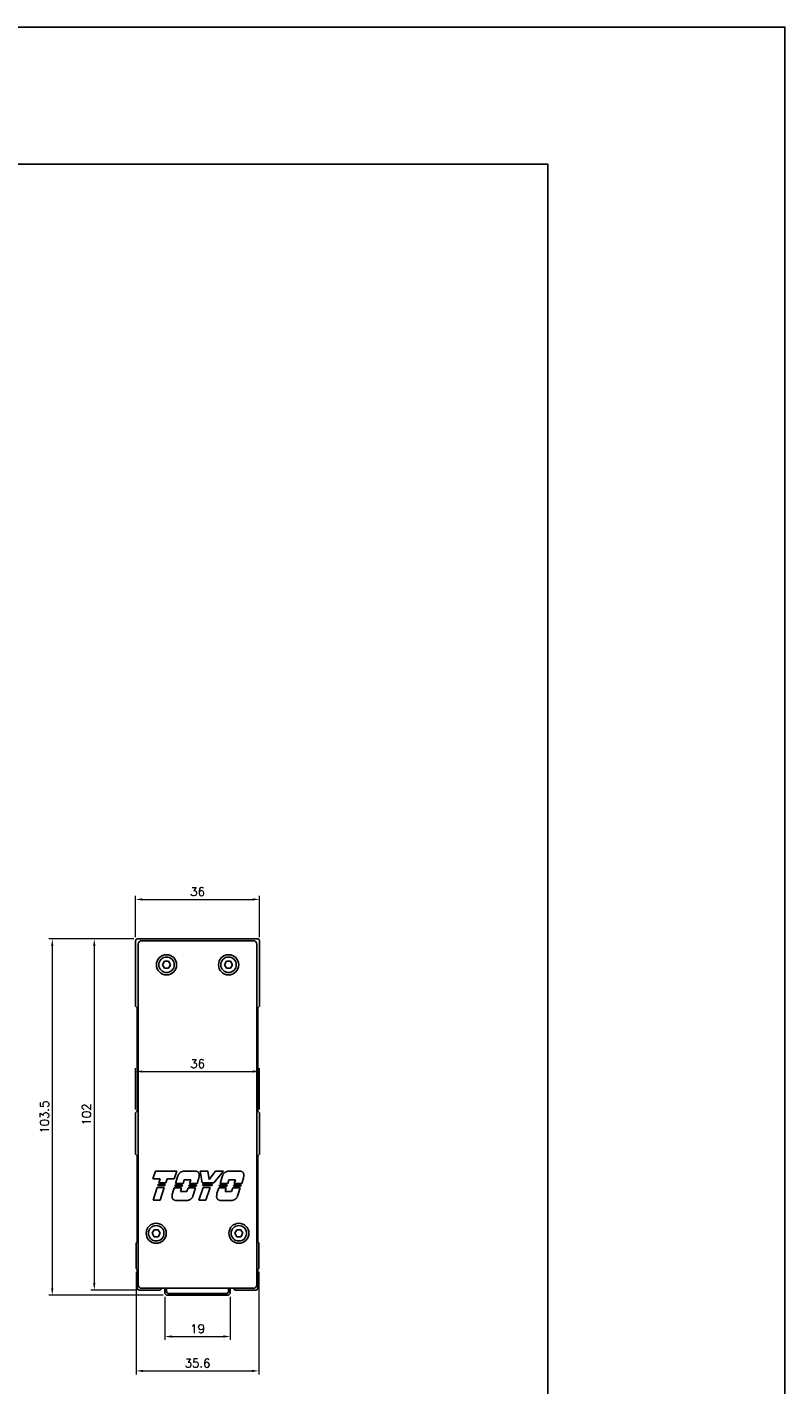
# Model space of a CAD drawing. Header units: millimetres. Extents: x 0 to 7391, y -1386 to 1500.
# Tile 42 of 127: x 4708 to 4928, y 965 to 1360. Entities that reach past the tile are written whole.
import ezdxf

# ---------------------------------------------------------------- set-up
doc = ezdxf.new("R2010")
doc.units = ezdxf.units.MM
doc.header["$LTSCALE"] = 0.5
doc.layers.add('AM_5', color=3, linetype='Continuous', lineweight=25)
doc.styles.add('尺寸標註', font='romans.shx', dxfattribs={"bigfont": 'CHINESET.SHX'})
doc.dimstyles.new('複本 CNS2-1$0', dxfattribs={"dimtxt": 2.5, "dimasz": 2, "dimexe": 1, "dimexo": 1, "dimgap": 1, "dimtad": 1, "dimdsep": 46, "dimtxsty": '尺寸標註', "dimcen": 0, "dimclrd": 2, "dimclre": 2, "dimclrt": 3, "dimadec": 0, "dimazin": 2, "dimtp": 0.1, "dimtm": 0.1, "dimtfac": 0.71, "dimtmove": 0, "dimatfit": 0, "dimfxl": 0, "dimlwd": 13, "dimlwe": 13, "dimarcsym": 0})

# ---------------------------------------------------------------- blocks, each defined once
blk = doc.blocks.new('*D262')
at = {"layer": 'AM_5', "color": 2, "lineweight": 13}
for p, q in [((4739.02, 1095.32), (4739.02, 1107.32)), ((4741.02, 1106.32), (4773.02, 1106.32)), ((4775.02, 1095.32), (4775.02, 1107.32))]:
    blk.add_line(p, q, dxfattribs=at)
at = {"layer": 'AM_5', "color": 2}
for points in [[(4741.02, 1106.65), (4741.02, 1105.98), (4739.02, 1106.32)], [(4773.02, 1106.65), (4773.02, 1105.98), (4775.02, 1106.32)]]:
    blk.add_solid(points, dxfattribs=at)
at = {"layer": 'Defpoints', "color": 0}
for p in [(4775.02, 1106.32), (4739.02, 1094.32), (4775.02, 1094.32)]:
    blk.add_point(p, dxfattribs=at)
at = {"layer": 'AM_5', "color": 3, "insert": (4757.02, 1108.57), "char_height": 2.5, "attachment_point": 5, "style": '尺寸標註'}
blk.add_mtext('36', dxfattribs=at)
blk = doc.blocks.new('*D263')
at = {"layer": 'AM_5', "color": 2, "lineweight": 13}
for p, q in [((4739.02, 1045.32), (4739.02, 1057.32)), ((4775.02, 1045.32), (4775.02, 1057.32)), ((4741.02, 1056.32), (4773.02, 1056.32))]:
    blk.add_line(p, q, dxfattribs=at)
at = {"layer": 'AM_5', "color": 2}
for points in [[(4741.02, 1056.65), (4741.02, 1055.98), (4739.02, 1056.32)], [(4773.02, 1056.65), (4773.02, 1055.98), (4775.02, 1056.32)]]:
    blk.add_solid(points, dxfattribs=at)
at = {"layer": 'Defpoints', "color": 0}
for p in [(4775.02, 1056.32), (4739.02, 1044.32), (4775.02, 1044.32)]:
    blk.add_point(p, dxfattribs=at)
at = {"layer": 'AM_5', "color": 3, "insert": (4757.02, 1058.57), "char_height": 2.5, "attachment_point": 5, "style": '尺寸標註'}
blk.add_mtext('36', dxfattribs=at)
blk = doc.blocks.new('*D264')
at = {"layer": 'AM_5', "color": 2, "lineweight": 13}
for p, q in [((4747.52, 990.82), (4747.52, 978.32)), ((4766.52, 990.82), (4766.52, 978.32)), ((4749.52, 979.32), (4764.52, 979.32))]:
    blk.add_line(p, q, dxfattribs=at)
at = {"layer": 'AM_5', "color": 2}
for points in [[(4749.52, 979.65), (4749.52, 978.98), (4747.52, 979.32)], [(4764.52, 979.65), (4764.52, 978.98), (4766.52, 979.32)]]:
    blk.add_solid(points, dxfattribs=at)
at = {"layer": 'Defpoints', "color": 0}
for p in [(4747.52, 991.82), (4766.52, 991.82), (4766.52, 979.32)]:
    blk.add_point(p, dxfattribs=at)
at = {"layer": 'AM_5', "color": 3, "insert": (4757.02, 981.57), "char_height": 2.5, "attachment_point": 5, "style": '尺寸標註'}
blk.add_mtext('19', dxfattribs=at)
blk = doc.blocks.new('*D265')
at = {"layer": 'AM_5', "color": 2, "lineweight": 13}
for p, q in [((4739.22, 998.12), (4739.22, 968.32)), ((4774.82, 998.12), (4774.82, 968.32)), ((4741.22, 969.32), (4772.82, 969.32))]:
    blk.add_line(p, q, dxfattribs=at)
at = {"layer": 'AM_5', "color": 2}
for points in [[(4741.22, 969.65), (4741.22, 968.98), (4739.22, 969.32)], [(4772.82, 969.65), (4772.82, 968.98), (4774.82, 969.32)]]:
    blk.add_solid(points, dxfattribs=at)
at = {"layer": 'Defpoints', "color": 0}
for p in [(4739.22, 999.12), (4774.82, 999.12), (4774.82, 969.32)]:
    blk.add_point(p, dxfattribs=at)
at = {"layer": 'AM_5', "color": 3, "insert": (4757.02, 971.57), "char_height": 2.5, "attachment_point": 5, "style": '尺寸標註'}
blk.add_mtext('35.6', dxfattribs=at)
blk = doc.blocks.new('*D266')
at = {"layer": 'AM_5', "color": 2, "lineweight": 13}
for p, q in [((4738.52, 1094.82), (4713.81, 1094.82)), ((4714.81, 1092.82), (4714.81, 993.32)), ((4747.02, 991.32), (4713.81, 991.32))]:
    blk.add_line(p, q, dxfattribs=at)
at = {"layer": 'AM_5', "color": 2}
for points in [[(4714.48, 1092.82), (4715.14, 1092.82), (4714.81, 1094.82)], [(4714.48, 993.32), (4715.14, 993.32), (4714.81, 991.32)]]:
    blk.add_solid(points, dxfattribs=at)
at = {"layer": 'Defpoints', "color": 0}
for p in [(4739.52, 1094.82), (4714.81, 991.32), (4748.02, 991.32)]:
    blk.add_point(p, dxfattribs=at)
at = {"layer": 'AM_5', "color": 3, "insert": (4712.56, 1043.07), "char_height": 2.5, "attachment_point": 5, "rotation": 90, "style": '尺寸標註'}
blk.add_mtext('103.5', dxfattribs=at)
blk = doc.blocks.new('*D267')
at = {"layer": 'AM_5', "color": 2, "lineweight": 13}
for p, q in [((4738.52, 1094.82), (4726.02, 1094.82)), ((4727.02, 1092.82), (4727.02, 994.82)), ((4739.02, 992.82), (4726.02, 992.82))]:
    blk.add_line(p, q, dxfattribs=at)
at = {"layer": 'AM_5', "color": 2}
for points in [[(4726.69, 1092.82), (4727.35, 1092.82), (4727.02, 1094.82)], [(4726.69, 994.82), (4727.35, 994.82), (4727.02, 992.82)]]:
    blk.add_solid(points, dxfattribs=at)
at = {"layer": 'Defpoints', "color": 0}
for p in [(4739.52, 1094.82), (4727.02, 992.82), (4740.02, 992.82)]:
    blk.add_point(p, dxfattribs=at)
at = {"layer": 'AM_5', "color": 3, "insert": (4724.77, 1043.82), "char_height": 2.5, "attachment_point": 5, "rotation": 90, "style": '尺寸標註'}
blk.add_mtext('102', dxfattribs=at)

msp = doc.modelspace()

# ---------------------------------------------------------------- linework, layer by layer
at = {"color": 7, "linetype": 'Continuous', "lineweight": 25}
for p, q in [((4739.02, 1094.318), (4739.02, 1075.318)), ((4774.52, 1094.818), (4739.52, 1094.818)), ((4739.77, 1093.319), (4739.77, 994.316)), ((4773.271, 1094.318), (4740.769, 1094.318)), ((4774.27, 994.316), (4774.27, 1093.319)), ((4775.02, 1075.318), (4775.02, 1094.318)), ((4746.839, 1087.318), (4747.43, 1088.34)), ((4747.43, 1086.295), (4746.839, 1087.318)), ((4748.61, 1088.34), (4747.43, 1088.34)), ((4747.43, 1086.295), (4748.61, 1086.295)), ((4749.201, 1087.318), (4748.61, 1088.34)), ((4749.201, 1087.318), (4748.61, 1086.295)), ((4764.839, 1087.318), (4765.43, 1088.34)), ((4765.43, 1086.295), (4764.839, 1087.318)), ((4766.61, 1088.34), (4765.43, 1088.34)), ((4765.43, 1086.295), (4766.61, 1086.295)), ((4767.201, 1087.318), (4766.61, 1088.34)), ((4767.201, 1087.318), (4766.61, 1086.295)), ((4739.02, 1075.318), (4739.52, 1074.818)), ((4739.52, 1074.818), (4739.52, 1044.818)), ((4774.52, 1074.818), (4775.02, 1075.318)), ((4774.52, 1044.818), (4774.52, 1074.818)), ((4739.52, 1044.818), (4739.02, 1044.318)), ((4739.02, 1044.318), (4739.02, 1032.318)), ((4775.02, 1044.318), (4774.52, 1044.818)), ((4775.02, 1032.318), (4775.02, 1044.318)), ((4739.02, 1032.318), (4739.52, 1031.818)), ((4739.52, 1031.818), (4739.52, 1006.818)), ((4774.52, 1031.818), (4775.02, 1032.318)), ((4774.52, 1006.818), (4774.52, 1031.818)), ((4744.797, 1027.35), (4744.073, 1025.117)), ((4750.985, 1027.35), (4744.797, 1027.35)), ((4750.26, 1025.117), (4750.985, 1027.35)), ((4751.33, 1026.03), (4750.612, 1023.797)), ((4751.361, 1026.114), (4751.33, 1026.03)), ((4751.397, 1026.198), (4751.361, 1026.114)), ((4751.437, 1026.281), (4751.397, 1026.198)), ((4751.481, 1026.362), (4751.437, 1026.281)), ((4751.529, 1026.442), (4751.481, 1026.362)), ((4751.581, 1026.52), (4751.529, 1026.442)), ((4751.636, 1026.595), (4751.581, 1026.52)), ((4751.695, 1026.668), (4751.636, 1026.595)), ((4751.758, 1026.737), (4751.695, 1026.668)), ((4751.823, 1026.804), (4751.758, 1026.737)), ((4751.892, 1026.867), (4751.823, 1026.804)), ((4751.962, 1026.927), (4751.892, 1026.867)), ((4752.035, 1026.983), (4751.962, 1026.927)), ((4752.11, 1027.035), (4752.035, 1026.983)), ((4752.186, 1027.083), (4752.11, 1027.035)), ((4752.263, 1027.127), (4752.186, 1027.083)), ((4752.342, 1027.168), (4752.263, 1027.127)), ((4752.424, 1027.205), (4752.342, 1027.168)), ((4752.509, 1027.239), (4752.424, 1027.205)), ((4752.596, 1027.269), (4752.509, 1027.239)), ((4752.685, 1027.296), (4752.596, 1027.269)), ((4752.775, 1027.318), (4752.685, 1027.296)), ((4752.867, 1027.336), (4752.775, 1027.318)), ((4752.959, 1027.35), (4752.867, 1027.336)), ((4756.486, 1027.35), (4752.959, 1027.35)), ((4756.56, 1027.344), (4756.486, 1027.35)), ((4756.636, 1027.333), (4756.56, 1027.344)), ((4756.712, 1027.315), (4756.636, 1027.333)), ((4756.787, 1027.293), (4756.712, 1027.315)), ((4756.86, 1027.265), (4756.787, 1027.293)), ((4756.931, 1027.232), (4756.86, 1027.265)), ((4757, 1027.193), (4756.931, 1027.232)), ((4757.065, 1027.15), (4757, 1027.193)), ((4757.127, 1027.103), (4757.065, 1027.15)), ((4757.184, 1027.052), (4757.127, 1027.103)), ((4757.237, 1026.999), (4757.184, 1027.052)), ((4757.286, 1026.942), (4757.237, 1026.999)), ((4757.331, 1026.88), (4757.286, 1026.942)), ((4757.372, 1026.815), (4757.331, 1026.88)), ((4757.41, 1026.746), (4757.372, 1026.815)), ((4757.442, 1026.675), (4757.41, 1026.746)), ((4757.438, 1025.605), (4757.445, 1025.648)), ((4757.469, 1026.601), (4757.442, 1026.675)), ((4757.445, 1025.648), (4757.453, 1025.69)), ((4757.453, 1025.69), (4757.459, 1025.732)), ((4757.459, 1025.732), (4757.466, 1025.775)), ((4757.466, 1025.775), (4757.472, 1025.817)), ((4757.491, 1026.525), (4757.469, 1026.601)), ((4757.472, 1025.817), (4757.479, 1025.859)), ((4757.479, 1025.859), (4757.484, 1025.901)), ((4757.484, 1025.901), (4757.49, 1025.944)), ((4757.49, 1025.944), (4757.495, 1025.986)), ((4757.507, 1026.448), (4757.491, 1026.525)), ((4757.495, 1025.986), (4757.5, 1026.028)), ((4757.5, 1026.028), (4757.505, 1026.07)), ((4757.505, 1026.07), (4757.516, 1026.145)), ((4757.517, 1026.371), (4757.507, 1026.448)), ((4757.516, 1026.145), (4757.522, 1026.22)), ((4757.522, 1026.295), (4757.517, 1026.371)), ((4757.522, 1026.22), (4757.522, 1026.295)), ((4760.007, 1027.35), (4757.757, 1027.35)), ((4757.757, 1027.35), (4758.39, 1023.96)), ((4760.371, 1024.959), (4760.007, 1027.35)), ((4760.076, 1027.262), (4760.02, 1027.253)), ((4762.241, 1027.35), (4760.371, 1024.959)), ((4761.75, 1023.96), (4764.555, 1027.35)), ((4764.555, 1027.35), (4762.241, 1027.35)), ((4764.287, 1026.03), (4763.568, 1023.797)), ((4764.318, 1026.114), (4764.287, 1026.03)), ((4764.354, 1026.198), (4764.318, 1026.114)), ((4764.394, 1026.281), (4764.354, 1026.198)), ((4764.438, 1026.362), (4764.394, 1026.281)), ((4764.486, 1026.442), (4764.438, 1026.362)), ((4764.537, 1026.52), (4764.486, 1026.442)), ((4764.593, 1026.595), (4764.537, 1026.52)), ((4764.652, 1026.668), (4764.593, 1026.595)), ((4764.714, 1026.738), (4764.652, 1026.668)), ((4764.78, 1026.804), (4764.714, 1026.738)), ((4764.848, 1026.867), (4764.78, 1026.804)), ((4764.919, 1026.927), (4764.848, 1026.867)), ((4764.992, 1026.983), (4764.919, 1026.927)), ((4765.067, 1027.035), (4764.992, 1026.983)), ((4765.143, 1027.083), (4765.067, 1027.035)), ((4765.22, 1027.127), (4765.143, 1027.083)), ((4765.299, 1027.168), (4765.22, 1027.127)), ((4765.381, 1027.205), (4765.299, 1027.168)), ((4765.466, 1027.239), (4765.381, 1027.205)), ((4765.552, 1027.269), (4765.466, 1027.239)), ((4765.641, 1027.296), (4765.552, 1027.269)), ((4765.732, 1027.318), (4765.641, 1027.296)), ((4765.823, 1027.336), (4765.732, 1027.318)), ((4765.916, 1027.35), (4765.823, 1027.336)), ((4769.442, 1027.35), (4765.916, 1027.35)), ((4769.517, 1027.344), (4769.442, 1027.35)), ((4769.592, 1027.333), (4769.517, 1027.344)), ((4769.668, 1027.316), (4769.592, 1027.333)), ((4769.743, 1027.293), (4769.668, 1027.316)), ((4769.816, 1027.265), (4769.743, 1027.293)), ((4769.888, 1027.232), (4769.816, 1027.265)), ((4769.956, 1027.193), (4769.888, 1027.232)), ((4770.021, 1027.15), (4769.956, 1027.193)), ((4770.083, 1027.103), (4770.021, 1027.15)), ((4770.14, 1027.053), (4770.083, 1027.103)), ((4770.193, 1026.999), (4770.14, 1027.053)), ((4770.242, 1026.942), (4770.193, 1026.999)), ((4770.287, 1026.881), (4770.242, 1026.942)), ((4770.329, 1026.815), (4770.287, 1026.881)), ((4770.366, 1026.746), (4770.329, 1026.815)), ((4770.399, 1026.675), (4770.366, 1026.746)), ((4770.395, 1025.605), (4770.402, 1025.647)), ((4770.426, 1026.601), (4770.399, 1026.675)), ((4770.402, 1025.647), (4770.409, 1025.69)), ((4770.409, 1025.69), (4770.416, 1025.732)), ((4770.416, 1025.732), (4770.423, 1025.775)), ((4770.423, 1025.775), (4770.429, 1025.817)), ((4770.447, 1026.525), (4770.426, 1026.601)), ((4770.429, 1025.817), (4770.435, 1025.859)), ((4770.435, 1025.859), (4770.441, 1025.901)), ((4770.441, 1025.901), (4770.447, 1025.944)), ((4770.463, 1026.448), (4770.447, 1026.525)), ((4770.447, 1025.944), (4770.452, 1025.986)), ((4770.452, 1025.986), (4770.457, 1026.028)), ((4770.457, 1026.028), (4770.462, 1026.07)), ((4770.462, 1026.07), (4770.473, 1026.145)), ((4770.474, 1026.372), (4770.463, 1026.448)), ((4770.473, 1026.145), (4770.478, 1026.22)), ((4770.479, 1026.295), (4770.474, 1026.372)), ((4770.478, 1026.22), (4770.479, 1026.295)), ((4744.073, 1025.117), (4746.163, 1025.117)), ((4745.324, 1022.646), (4744.129, 1018.932)), ((4747.331, 1022.646), (4745.324, 1022.646)), ((4745.606, 1023.449), (4745.52, 1023.184)), ((4745.52, 1023.184), (4747.522, 1023.184)), ((4747.608, 1023.449), (4745.606, 1023.449)), ((4746.163, 1025.117), (4745.79, 1023.96)), ((4745.79, 1023.96), (4747.798, 1023.96)), ((4746.136, 1018.932), (4747.331, 1022.646)), ((4747.522, 1023.184), (4747.608, 1023.449)), ((4747.798, 1023.96), (4748.17, 1025.117)), ((4748.17, 1025.117), (4750.26, 1025.117)), ((4750.216, 1022.484), (4749.695, 1020.863)), ((4752.392, 1022.484), (4750.216, 1022.484)), ((4750.477, 1023.287), (4750.391, 1023.021)), ((4750.391, 1023.021), (4752.566, 1023.021)), ((4752.652, 1023.287), (4750.477, 1023.287)), ((4750.612, 1023.797), (4752.818, 1023.797)), ((4752.055, 1021.445), (4752.392, 1022.484)), ((4752.566, 1023.021), (4752.652, 1023.287)), ((4752.818, 1023.797), (4753.156, 1024.846)), ((4753.02, 1024.193), (4752.934, 1024.158)), ((4753.028, 1024.449), (4752.968, 1024.416)), ((4753.156, 1024.846), (4755.044, 1024.846)), ((4754.28, 1022.484), (4753.943, 1021.445)), ((4756.456, 1022.484), (4754.28, 1022.484)), ((4754.572, 1023.287), (4754.486, 1023.021)), ((4754.486, 1023.021), (4756.661, 1023.021)), ((4756.747, 1023.287), (4754.572, 1023.287)), ((4755.044, 1024.846), (4754.707, 1023.797)), ((4754.707, 1023.797), (4756.913, 1023.797)), ((4755.695, 1020.119), (4756.456, 1022.484)), ((4756.661, 1023.021), (4756.747, 1023.287)), ((4756.913, 1023.797), (4757.317, 1025.052)), ((4757.317, 1025.052), (4757.328, 1025.095)), ((4757.328, 1025.095), (4757.339, 1025.137)), ((4757.339, 1025.137), (4757.349, 1025.18)), ((4757.349, 1025.18), (4757.359, 1025.222)), ((4757.359, 1025.222), (4757.369, 1025.265)), ((4757.369, 1025.265), (4757.378, 1025.307)), ((4757.378, 1025.307), (4757.388, 1025.35)), ((4757.388, 1025.35), (4757.397, 1025.393)), ((4757.397, 1025.393), (4757.406, 1025.435)), ((4757.406, 1025.435), (4757.414, 1025.478)), ((4757.414, 1025.478), (4757.422, 1025.52)), ((4757.422, 1025.52), (4757.43, 1025.563)), ((4757.43, 1025.563), (4757.438, 1025.605)), ((4758.634, 1022.646), (4757.439, 1018.932)), ((4758.39, 1023.96), (4761.75, 1023.96)), ((4758.484, 1023.449), (4758.539, 1023.184)), ((4761.34, 1023.449), (4758.484, 1023.449)), ((4758.539, 1023.184), (4761.122, 1023.184)), ((4760.642, 1022.646), (4758.634, 1022.646)), ((4759.447, 1018.932), (4760.642, 1022.646)), ((4761.122, 1023.184), (4761.34, 1023.449)), ((4763.173, 1022.484), (4762.652, 1020.863)), ((4765.348, 1022.484), (4763.173, 1022.484)), ((4763.434, 1023.287), (4763.347, 1023.021)), ((4763.347, 1023.021), (4765.523, 1023.021)), ((4765.609, 1023.287), (4763.434, 1023.287)), ((4763.568, 1023.797), (4765.775, 1023.797)), ((4765.011, 1021.445), (4765.348, 1022.484)), ((4765.523, 1023.021), (4765.609, 1023.287)), ((4765.775, 1023.797), (4766.112, 1024.846)), ((4766.112, 1024.846), (4768.001, 1024.846)), ((4767.237, 1022.484), (4766.9, 1021.445)), ((4769.412, 1022.484), (4767.237, 1022.484)), ((4767.529, 1023.287), (4767.442, 1023.021)), ((4767.442, 1023.021), (4769.618, 1023.021)), ((4769.704, 1023.287), (4767.529, 1023.287)), ((4768.001, 1024.846), (4767.663, 1023.797)), ((4767.663, 1023.797), (4769.87, 1023.797)), ((4768.651, 1020.119), (4769.412, 1022.484)), ((4769.618, 1023.021), (4769.704, 1023.287)), ((4769.87, 1023.797), (4770.274, 1025.052)), ((4770.274, 1025.052), (4770.284, 1025.095)), ((4770.284, 1025.095), (4770.295, 1025.137)), ((4770.295, 1025.137), (4770.306, 1025.18)), ((4770.306, 1025.18), (4770.316, 1025.222)), ((4770.316, 1025.222), (4770.325, 1025.265)), ((4770.325, 1025.265), (4770.335, 1025.307)), ((4770.335, 1025.307), (4770.344, 1025.35)), ((4770.344, 1025.35), (4770.353, 1025.393)), ((4770.353, 1025.393), (4770.362, 1025.435)), ((4770.362, 1025.435), (4770.371, 1025.478)), ((4770.371, 1025.478), (4770.379, 1025.52)), ((4770.379, 1025.52), (4770.387, 1025.563)), ((4770.387, 1025.563), (4770.395, 1025.605)), ((4744.129, 1018.932), (4746.136, 1018.932)), ((4749.601, 1020.018), (4749.599, 1019.943)), ((4749.599, 1019.943), (4749.603, 1019.868)), ((4749.608, 1020.094), (4749.601, 1020.018)), ((4749.603, 1019.868), (4749.612, 1019.792)), ((4749.61, 1020.126), (4749.608, 1020.094)), ((4749.612, 1020.157), (4749.61, 1020.126)), ((4749.614, 1020.189), (4749.612, 1020.157)), ((4749.612, 1019.792), (4749.626, 1019.716)), ((4749.617, 1020.221), (4749.614, 1020.189)), ((4749.619, 1020.253), (4749.617, 1020.221)), ((4749.622, 1020.285), (4749.619, 1020.253)), ((4749.625, 1020.317), (4749.622, 1020.285)), ((4749.628, 1020.349), (4749.625, 1020.317)), ((4749.626, 1019.716), (4749.646, 1019.64)), ((4749.631, 1020.381), (4749.628, 1020.349)), ((4749.634, 1020.413), (4749.631, 1020.381)), ((4749.637, 1020.445), (4749.634, 1020.413)), ((4749.641, 1020.477), (4749.637, 1020.445)), ((4749.645, 1020.509), (4749.641, 1020.477)), ((4749.648, 1020.541), (4749.645, 1020.509)), ((4749.646, 1019.64), (4749.672, 1019.565)), ((4749.652, 1020.573), (4749.648, 1020.541)), ((4749.657, 1020.605), (4749.652, 1020.573)), ((4749.661, 1020.638), (4749.657, 1020.605)), ((4749.665, 1020.67), (4749.661, 1020.638)), ((4749.67, 1020.702), (4749.665, 1020.67)), ((4749.675, 1020.734), (4749.67, 1020.702)), ((4749.672, 1019.565), (4749.703, 1019.493)), ((4749.679, 1020.767), (4749.675, 1020.734)), ((4749.685, 1020.799), (4749.679, 1020.767)), ((4749.69, 1020.831), (4749.685, 1020.799)), ((4749.695, 1020.863), (4749.69, 1020.831)), ((4749.703, 1019.493), (4749.739, 1019.423)), ((4749.739, 1019.423), (4749.78, 1019.356)), ((4749.78, 1019.356), (4749.825, 1019.293)), ((4749.825, 1019.293), (4749.873, 1019.234)), ((4749.873, 1019.234), (4749.925, 1019.18)), ((4749.925, 1019.18), (4749.98, 1019.129)), ((4749.98, 1019.129), (4750.04, 1019.082)), ((4750.04, 1019.082), (4750.104, 1019.038)), ((4750.104, 1019.038), (4750.172, 1018.998)), ((4750.172, 1018.998), (4750.242, 1018.964)), ((4750.242, 1018.964), (4750.315, 1018.934)), ((4750.315, 1018.934), (4750.39, 1018.91)), ((4750.39, 1018.91), (4750.466, 1018.891)), ((4750.466, 1018.891), (4750.542, 1018.878)), ((4750.542, 1018.878), (4750.618, 1018.871)), ((4750.618, 1018.871), (4750.693, 1018.868)), ((4750.693, 1018.868), (4754.22, 1018.868)), ((4753.943, 1021.445), (4752.055, 1021.445)), ((4754.22, 1018.868), (4754.303, 1018.887)), ((4754.303, 1018.887), (4754.384, 1018.908)), ((4754.384, 1018.908), (4754.464, 1018.933)), ((4754.464, 1018.933), (4754.543, 1018.961)), ((4754.543, 1018.961), (4754.619, 1018.992)), ((4754.619, 1018.992), (4754.693, 1019.025)), ((4754.693, 1019.025), (4754.766, 1019.063)), ((4754.766, 1019.063), (4754.838, 1019.103)), ((4754.838, 1019.103), (4754.909, 1019.147)), ((4754.909, 1019.147), (4754.979, 1019.194)), ((4754.979, 1019.194), (4755.048, 1019.245)), ((4755.048, 1019.245), (4755.114, 1019.298)), ((4755.114, 1019.298), (4755.179, 1019.355)), ((4755.179, 1019.355), (4755.241, 1019.414)), ((4755.241, 1019.414), (4755.3, 1019.476)), ((4755.3, 1019.476), (4755.357, 1019.541)), ((4755.357, 1019.541), (4755.41, 1019.608)), ((4755.41, 1019.608), (4755.461, 1019.677)), ((4755.461, 1019.677), (4755.508, 1019.748)), ((4755.508, 1019.748), (4755.552, 1019.82)), ((4755.552, 1019.82), (4755.593, 1019.894)), ((4755.593, 1019.894), (4755.63, 1019.968)), ((4755.63, 1019.968), (4755.664, 1020.043)), ((4755.664, 1020.043), (4755.695, 1020.119)), ((4757.439, 1018.932), (4759.447, 1018.932)), ((4762.558, 1020.018), (4762.556, 1019.943)), ((4762.556, 1019.943), (4762.56, 1019.868)), ((4762.565, 1020.094), (4762.558, 1020.018)), ((4762.56, 1019.868), (4762.569, 1019.792)), ((4762.567, 1020.126), (4762.565, 1020.094)), ((4762.569, 1020.157), (4762.567, 1020.126)), ((4762.571, 1020.189), (4762.569, 1020.157)), ((4762.569, 1019.792), (4762.583, 1019.716)), ((4762.573, 1020.221), (4762.571, 1020.189)), ((4762.576, 1020.253), (4762.573, 1020.221)), ((4762.578, 1020.285), (4762.576, 1020.253)), ((4762.581, 1020.317), (4762.578, 1020.285)), ((4762.584, 1020.349), (4762.581, 1020.317)), ((4762.583, 1019.716), (4762.603, 1019.64)), ((4762.587, 1020.381), (4762.584, 1020.349)), ((4762.591, 1020.413), (4762.587, 1020.381)), ((4762.594, 1020.445), (4762.591, 1020.413)), ((4762.598, 1020.477), (4762.594, 1020.445)), ((4762.601, 1020.509), (4762.598, 1020.477)), ((4762.605, 1020.541), (4762.601, 1020.509)), ((4762.603, 1019.64), (4762.629, 1019.565)), ((4762.609, 1020.573), (4762.605, 1020.541)), ((4762.613, 1020.605), (4762.609, 1020.573)), ((4762.617, 1020.638), (4762.613, 1020.605)), ((4762.622, 1020.67), (4762.617, 1020.638)), ((4762.626, 1020.702), (4762.622, 1020.67)), ((4762.631, 1020.734), (4762.626, 1020.702)), ((4762.629, 1019.565), (4762.659, 1019.493)), ((4762.636, 1020.767), (4762.631, 1020.734)), ((4762.641, 1020.799), (4762.636, 1020.767)), ((4762.646, 1020.831), (4762.641, 1020.799)), ((4762.652, 1020.863), (4762.646, 1020.831)), ((4762.659, 1019.493), (4762.696, 1019.423)), ((4762.696, 1019.423), (4762.736, 1019.356)), ((4762.736, 1019.356), (4762.781, 1019.293)), ((4762.781, 1019.293), (4762.83, 1019.234)), ((4762.83, 1019.234), (4762.882, 1019.18)), ((4762.882, 1019.18), (4762.937, 1019.129)), ((4762.937, 1019.129), (4762.997, 1019.082)), ((4762.997, 1019.082), (4763.061, 1019.038)), ((4763.061, 1019.038), (4763.128, 1018.998)), ((4763.128, 1018.998), (4763.199, 1018.964)), ((4763.199, 1018.964), (4763.272, 1018.934)), ((4763.272, 1018.934), (4763.347, 1018.91)), ((4763.347, 1018.91), (4763.423, 1018.891)), ((4763.423, 1018.891), (4763.499, 1018.878)), ((4763.499, 1018.878), (4763.575, 1018.871)), ((4763.575, 1018.871), (4763.65, 1018.868)), ((4763.65, 1018.868), (4767.176, 1018.868)), ((4766.9, 1021.445), (4765.011, 1021.445)), ((4767.176, 1018.868), (4767.259, 1018.887)), ((4767.259, 1018.887), (4767.341, 1018.908)), ((4767.341, 1018.908), (4767.421, 1018.933)), ((4767.421, 1018.933), (4767.499, 1018.961)), ((4767.499, 1018.961), (4767.575, 1018.992)), ((4767.575, 1018.992), (4767.649, 1019.025)), ((4767.649, 1019.025), (4767.722, 1019.062)), ((4767.722, 1019.062), (4767.794, 1019.103)), ((4767.794, 1019.103), (4767.866, 1019.147)), ((4767.866, 1019.147), (4767.936, 1019.194)), ((4767.936, 1019.194), (4768.004, 1019.245)), ((4768.004, 1019.245), (4768.071, 1019.298)), ((4768.071, 1019.298), (4768.135, 1019.354)), ((4768.135, 1019.354), (4768.197, 1019.414)), ((4768.197, 1019.414), (4768.257, 1019.476)), ((4768.257, 1019.476), (4768.313, 1019.541)), ((4768.313, 1019.541), (4768.367, 1019.608)), ((4768.367, 1019.608), (4768.417, 1019.677)), ((4768.417, 1019.677), (4768.465, 1019.747)), ((4768.465, 1019.747), (4768.509, 1019.82)), ((4768.509, 1019.82), (4768.55, 1019.893)), ((4768.55, 1019.893), (4768.587, 1019.968)), ((4768.587, 1019.968), (4768.621, 1020.043)), ((4768.621, 1020.043), (4768.651, 1020.119)), ((4743.839, 1009.318), (4744.43, 1010.34)), ((4745.61, 1010.34), (4744.43, 1010.34)), ((4745.61, 1010.34), (4746.201, 1009.318)), ((4767.839, 1009.318), (4768.43, 1010.34)), ((4769.61, 1010.34), (4768.43, 1010.34)), ((4770.201, 1009.318), (4769.61, 1010.34)), ((4739.52, 1006.818), (4739.22, 1006.518)), ((4739.22, 1006.518), (4739.22, 999.118)), ((4743.839, 1009.318), (4744.43, 1008.295)), ((4744.43, 1008.295), (4745.61, 1008.295)), ((4746.201, 1009.318), (4745.61, 1008.295)), ((4768.43, 1008.295), (4767.839, 1009.318)), ((4768.43, 1008.295), (4769.61, 1008.295)), ((4770.201, 1009.318), (4769.61, 1008.295)), ((4774.82, 1006.518), (4774.52, 1006.818)), ((4774.82, 999.118), (4774.82, 1006.518)), ((4739.22, 999.118), (4739.52, 998.818)), ((4739.52, 998.818), (4739.52, 993.318)), ((4774.52, 998.818), (4774.82, 999.118)), ((4774.52, 993.318), (4774.52, 998.818)), ((4740.02, 992.818), (4746.02, 992.818)), ((4740.769, 993.318), (4773.271, 993.318)), ((4747.52, 991.818), (4747.52, 993.318)), ((4748.02, 991.318), (4747.52, 991.818)), ((4748.02, 993.318), (4748.02, 992.318)), ((4766.02, 991.318), (4748.02, 991.318)), ((4748.52, 991.818), (4765.52, 991.818)), ((4766.02, 992.318), (4766.02, 993.318)), ((4766.02, 991.318), (4766.52, 991.818)), ((4766.52, 993.318), (4766.52, 991.818)), ((4768.02, 992.818), (4774.02, 992.818))]:
    msp.add_line(p, q, dxfattribs=at)
at = {"color": 1}
msp.add_lwpolyline([(4341.141, 1359.753), (4927.627, 1359.753), (4927.627, -881.084), (4341.141, -881.084)], close=True, dxfattribs=at)
msp.add_lwpolyline([(4379.766, 1319.951), (4858.751, 1319.951), (4858.751, 655.075), (4379.766, 655.075)], close=True)
at = {"color": 7, "linetype": 'Continuous', "lineweight": 25, "flags": 128}
msp.add_lwpolyline([(4760.02, 1026.738), (4760.025, 1026.738), (4760.098, 1026.751)], dxfattribs=at)
at = {"color": 7, "linetype": 'Continuous', "lineweight": 25}
for centre, radius in [((4748.014, 1087.318), 2.932), ((4748.02, 1087.318), 2.25), ((4766.033, 1087.318), 2.932), ((4766.02, 1087.318), 2.25), ((4745.012, 1009.318), 2.909), ((4745.02, 1009.318), 2.25), ((4769.035, 1009.318), 2.909), ((4769.02, 1009.318), 2.25)]:
    msp.add_circle(centre, radius, dxfattribs=at)
for centre, start, end in [((4739.52, 1094.318), 90, 180), ((4774.52, 1094.318), 0, 90), ((4740.02, 993.318), 180, 270), ((4746.02, 993.318), 270, 0), ((4748.52, 992.318), 180, 270), ((4765.52, 992.318), 270, 0), ((4768.02, 993.318), 180, 270), ((4774.02, 993.318), 270, 0)]:
    msp.add_arc(centre, 0.5, start, end, dxfattribs=at)
for centre, major_axis in [((4740.771, 1093.316), (-0.709, 0.709)), ((4773.269, 1093.316), (0.709, 0.709)), ((4740.771, 994.319), (-0.709, -0.709)), ((4773.269, 994.319), (0.709, -0.709))]:
    msp.add_ellipse(centre, major_axis=major_axis, ratio=0.9972647, start_param=5.4991567, end_param=7.0672139, dxfattribs=at)

# ---------------------------------------------------------------- dimensions: what is measured, and where the dimension line sits
at = {"layer": 'AM_5'}
for p1, p2, distance, picture, middle in [((4739.02, 1094.318), (4775.02, 1094.318), 12, '*D262', (4757.02, 1108.568)), ((4739.02, 1044.318), (4775.02, 1044.318), 12, '*D263', (4757.02, 1058.568)), ((4739.22, 999.118), (4774.82, 999.118), -29.8, '*D265', (4757.02, 971.568)), ((4747.52, 991.818), (4766.52, 991.818), -12.5, '*D264', (4757.02, 981.568))]:
    dim = msp.add_aligned_dim(p1=p1, p2=p2, distance=distance, dimstyle='複本 CNS2-1$0', dxfattribs=at)
    dim.commit()
    dim.dimension.update_dxf_attribs({"geometry": picture, "text_midpoint": middle})
for base, p2, picture, middle in [((4714.811, 991.318), (4748.02, 991.318), '*D266', (4712.561, 1043.068)), ((4727.02, 992.818), (4740.02, 992.818), '*D267', (4724.77, 1043.818))]:
    dim = msp.add_linear_dim(base=base, p1=(4739.52, 1094.818), p2=p2, angle=90, dimstyle='複本 CNS2-1$0', dxfattribs=at)
    dim.commit()
    dim.dimension.update_dxf_attribs({"geometry": picture, "text_midpoint": middle})

doc.saveas('drawing.dxf')
